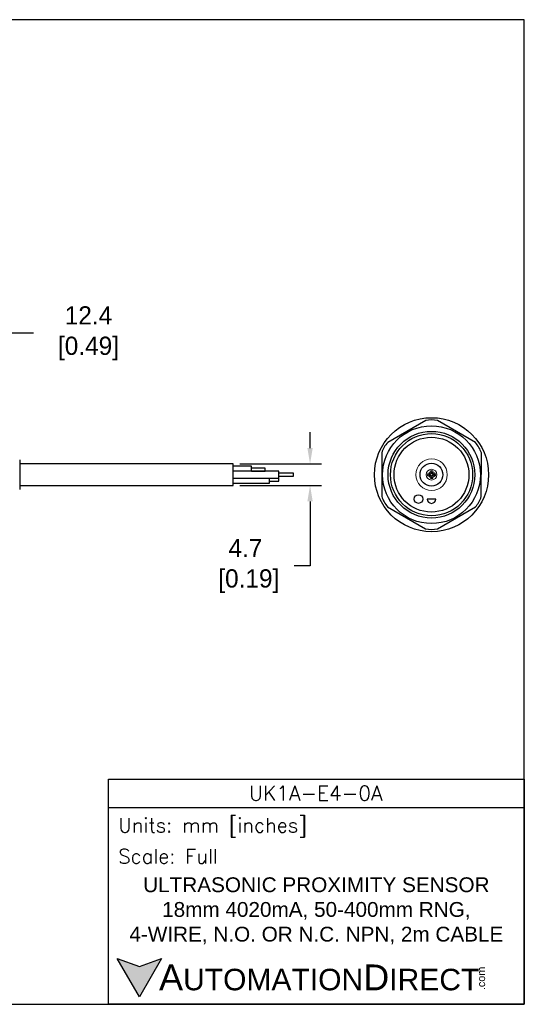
# Model space of a CAD drawing. Header units: inches. Extents: x 0 to 279, y 0 to 216.
# Tile 5 of 5: x 169 to 279, y 0 to 216. Entities that reach past the tile are written whole.
import ezdxf

# ---------------------------------------------------------------- set-up
doc = ezdxf.new("R2010")
doc.units = ezdxf.units.IN
doc.header["$LTSCALE"] = 10
doc.header["$MEASUREMENT"] = 0
doc.layers.add('DIM', color=140, linetype='Continuous')
doc.layers.add('Text', color=140, linetype='Continuous')
doc.styles.add('\\M+2ABAC\\M+2A6A11', font='txt')
doc.styles.add('ROMANS', font='romans.shx')
doc.dimstyles.get("Standard").update_dxf_attribs({"dimtxt": 4, "dimasz": 3.5, "dimexe": 2.5, "dimexo": 1.5, "dimgap": 1, "dimtad": 0, "dimtih": 1, "dimtoh": 1, "dimdec": 1, "dimzin": 0, "dimdsep": 46, "dimtxsty": 'Standard', "dimcen": 0, "dimadec": 0, "dimazin": 0, "dimtfac": 1, "dimtdec": 1, "dimtofl": 0, "dimtmove": 0, "dimatfit": 3, "dimfxl": 0, "dimtolj": 1, "dimtzin": 0, "dimarcsym": 0})

# ---------------------------------------------------------------- blocks, each defined once
blk = doc.blocks.new('*D5')
at = {"layer": 'Defpoints', "color": 0}
for p in [(153.46, 147.13), (165.85, 124.13), (153.46, 118.97)]:
    blk.add_point(p, dxfattribs=at)
at = {"layer": 'DIM', "color": 0, "lineweight": -2}
for p, q in [((153.46, 120.47), (153.46, 149.63)), ((165.85, 125.63), (165.85, 149.63)), ((162.35, 147.13), (156.96, 147.13)), ((171.84, 147.13), (165.85, 147.13))]:
    blk.add_line(p, q, dxfattribs=at)
at = {"layer": 'DIM', "color": 0}
for points in [[(156.96, 147.71), (156.96, 146.54), (153.46, 147.13)], [(162.35, 147.71), (162.35, 146.54), (165.85, 147.13)]]:
    blk.add_solid(points, dxfattribs=at)
at = {"layer": 'DIM', "color": 0, "insert": (183.17, 147.13), "char_height": 4, "attachment_point": 5}
blk.add_mtext('\\A1; 12.4\\P [0.49]', dxfattribs=at)
blk = doc.blocks.new('*D3')
at = {"layer": 'Defpoints', "color": 0}
for p in [(215.61, 118.48), (215.61, 113.78), (232.46, 113.78)]:
    blk.add_point(p, dxfattribs=at)
at = {"layer": 'DIM', "color": 0, "lineweight": -2}
for p, q in [((232.46, 121.98), (232.46, 125.48)), ((217.11, 118.48), (234.96, 118.48)), ((217.11, 113.78), (234.96, 113.78)), ((232.46, 110.28), (232.46, 96.12)), ((232.46, 96.12), (228.96, 96.12))]:
    blk.add_line(p, q, dxfattribs=at)
at = {"layer": 'DIM', "color": 0}
for points in [[(231.88, 121.98), (233.05, 121.98), (232.46, 118.48)], [(231.88, 110.28), (233.05, 110.28), (232.46, 113.78)]]:
    blk.add_solid(points, dxfattribs=at)
at = {"layer": 'DIM', "color": 0, "insert": (218.3, 96.12), "char_height": 4, "attachment_point": 5}
blk.add_mtext('\\A1;4.7\\P [0.19]', dxfattribs=at)

msp = doc.modelspace()

# ---------------------------------------------------------------- hatches: boundary and pattern name
at = {"layer": 'Text'}
msp.add_hatch(color=256, dxfattribs=at).paths.add_polyline_path([(199.93, 10.07), (195.08, 8.31), (190.23, 10.07), (195.08, 1.67)])

# ---------------------------------------------------------------- linework, layer by layer
for p, q in [((257.8, 127.98), (249.47, 123.2)), ((268.69, 123.17), (260.39, 127.98)), ((248.18, 120.95), (248.16, 111.35)), ((269.98, 111.32), (269.99, 120.92)), ((168.85, 119.38), (168.85, 112.89)), ((215.61, 118.48), (168.85, 118.48)), ((215.61, 113.78), (215.61, 118.48)), ((219.61, 117.98), (215.61, 117.98)), ((225.61, 116.88), (215.61, 116.88)), ((219.61, 116.88), (219.61, 117.98)), ((222.61, 117.58), (219.61, 117.58)), ((219.61, 116.89), (222.61, 116.89)), ((222.61, 116.89), (222.61, 117.58)), ((225.61, 115.38), (225.61, 116.88)), ((215.61, 115.38), (225.61, 115.38)), ((223.61, 114.28), (223.61, 115.38)), ((225.61, 115.33), (223.61, 115.33)), ((223.61, 114.73), (225.61, 114.73)), ((228.82, 116.43), (225.61, 116.43)), ((225.61, 115.83), (228.82, 115.83)), ((225.61, 114.73), (225.61, 115.33)), ((228.82, 115.83), (228.82, 116.43)), ((168.85, 113.78), (215.61, 113.78)), ((215.61, 114.28), (223.61, 114.28)), ((260, 110.8), (258.1, 110.8)), ((249.46, 109.1), (257.76, 104.29)), ((260.36, 104.29), (268.68, 109.07))]:
    msp.add_line(p, q)
for centre, radius in [((259.08, 116.13), 12.5), ((259.06, 116.13), 10.72), ((259.06, 116.13), 9.5), ((259.08, 116.13), 9), ((259.06, 116.13), 8.2), ((259.06, 116.13), 2.5), ((256.22, 110.8), 0.95)]:
    msp.add_circle(centre, radius)
at = {"color": 7, "linetype": 'Continuous', "lineweight": 15}
for centre, radius in [((259.08, 116.13), 3.45), ((259.08, 116.13), 1.18), ((259.08, 116.68), 0.375), ((259.08, 116.68), 0.15), ((258.53, 116.13), 0.375), ((258.53, 116.13), 0.172), ((259.08, 115.58), 0.375), ((259.08, 115.58), 0.15), ((259.63, 116.13), 0.375), ((259.63, 116.13), 0.15)]:
    msp.add_circle(centre, radius, dxfattribs=at)
for centre, radius, start, end in [((259.1, 122.47), 5.66, 76.7986, 103.2975), ((253.6, 119.32), 5.66, 136.7986, 163.2975), ((264.57, 119.28), 5.66, 16.7986, 43.2975), ((253.58, 112.98), 5.66, 196.7986, 223.2975), ((259.05, 110.8), 0.95, 180, 0), ((264.55, 112.95), 5.66, 316.7986, 343.2975), ((259.06, 109.8), 5.66, 256.7986, 283.2975)]:
    msp.add_arc(centre, radius, start, end)
at = {"layer": 'Defpoints'}
msp.add_lwpolyline([(279.4, 215.9), (0, 215.9), (0, 0), (279.4, 0)], close=True, dxfattribs=at)
at = {"layer": 'Text'}
msp.add_line((188.28, 43.12), (279.4, 43.12), dxfattribs=at)
for points in [[(188.28, 0), (188.28, 49.4), (279.4, 49.4), (279.4, 0)], [(199.93, 10.07), (195.08, 1.67), (190.23, 10.07), (195.08, 8.31)]]:
    msp.add_lwpolyline(points, close=True, dxfattribs=at)

# ---------------------------------------------------------------- texts
at = {"layer": 'Text', "linetype": 'Continuous', "insert": (233.7, 46.3), "char_height": 3.248, "width": 61.1425, "attachment_point": 5, "style": 'ROMANS'}
msp.add_mtext('UK1A-E4-0A', dxfattribs=at)
at = {"layer": 'Text', "attachment_point": 4}
for s, insert, char_height, width, style in [(' Units: mm [inches]', (188.28, 38.75), 3.1404, 91.118, 'ROMANS'), (' Scale: Full', (188.28, 32.47), 3.1404, 91.118, 'ROMANS'), ('{\\fArial|b0|i0|c0|p34;     \\H1.2x;A\\H0.8333x;UTOMATION\\H1.2x;D\\H0.8333x;IRECT}', (190.23, 5.87), 4.7106, 79.7962, '\\M+2ABAC\\M+2A6A11')]:
    msp.add_mtext(s, dxfattribs=dict(at, insert=insert, char_height=char_height, width=width, style=style))
at = {"layer": 'Text', "linetype": 'Continuous', "insert": (233.84, 20.5), "char_height": 3.2482, "width": 90.3508, "attachment_point": 5}
msp.add_mtext('{\\fArial|b0|i0|c0|p34;ULTRASONIC PROXIMITY SENSOR\\P18mm 4020mA, 50-400mm RNG, \\P4-WIRE, N.O. OR N.C. NPN, 2m CABLE}', dxfattribs=at)
at = {"layer": 'Text', "insert": (269.12, 3.11), "char_height": 1.6958, "width": 5.0253, "attachment_point": 1, "rotation": 90, "style": '\\M+2ABAC\\M+2A6A11'}
msp.add_mtext('{\\fArial|b0|i0|c0|p34;.com}', dxfattribs=at)

# ---------------------------------------------------------------- dimensions: what is measured, and where the dimension line sits
at = {"layer": 'DIM'}
dim = msp.add_linear_dim(base=(153.46, 147.13), p1=(165.85, 124.13), p2=(153.46, 118.97), angle=180, text=' <>', dimstyle='Standard', override={"dimpost": '\\X', "dimtmove": 1}, dxfattribs=at)
dim.commit()
dim.dimension.update_dxf_attribs({"geometry": '*D5', "text_midpoint": (183.17, 151.77), "dimtype": 160})
dim = msp.add_linear_dim(base=(232.46, 113.78), p1=(215.61, 118.48), p2=(215.61, 113.78), angle=90, dimstyle='Standard', override={"dimpost": '\\X'}, dxfattribs=at)
dim.commit()
dim.dimension.update_dxf_attribs({"geometry": '*D3', "text_midpoint": (218.3, 96.12), "dimtype": 160})

doc.saveas('drawing.dxf')
